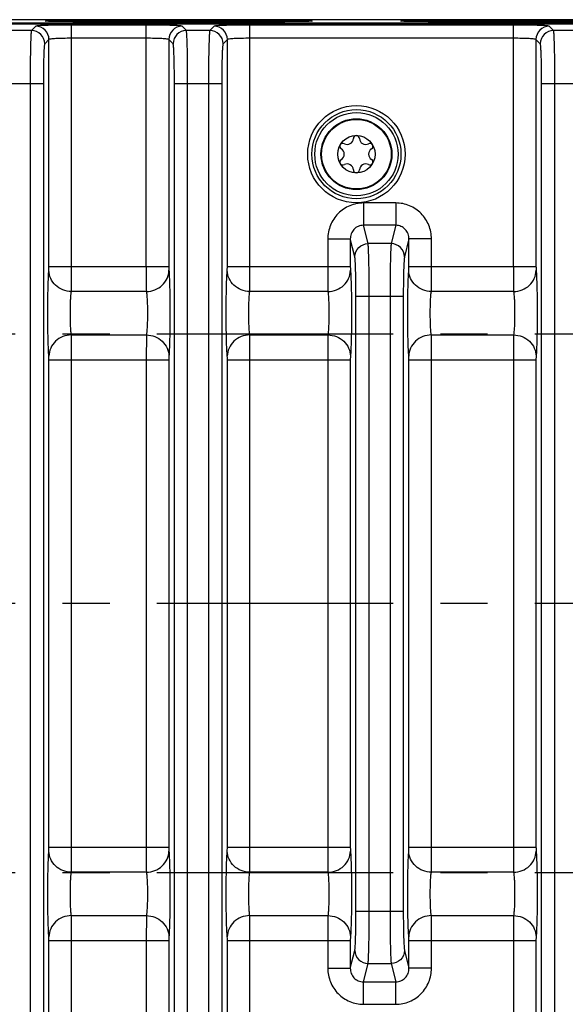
# Model space of a CAD drawing. Header units: inches. Extents: x 0 to 34, y 0 to 22.
# Tile 81 of 133: x 16.8 to 18.4, y 3.7 to 6.6. Entities that reach past the tile are written whole.
import ezdxf

# ---------------------------------------------------------------- set-up
doc = ezdxf.new("R2010")
doc.units = ezdxf.units.IN
doc.header["$LTSCALE"] = 1.87
doc.header["$MEASUREMENT"] = 0
doc.linetypes.add('CENTER', pattern=[0.6, 0.375, -0.075, 0.075, -0.075])
doc.layers.get('0').update_dxf_attribs({"linetype": 'CONTINUOUS'})
for name, color, linetype in [('02___PRT_ALL_AXES', 7, 'CONTINUOUS'), ('COSMETIC', 7, 'CONTINUOUS'), ('DIMENSIONS', 7, 'CONTINUOUS')]:
    doc.layers.add(name, color=color, linetype=linetype)
doc.styles.get("Standard").update_dxf_attribs({"font": 'txt', "width": 0.8})
doc.dimstyles.new('DIMSTYLE_1', dxfattribs={"dimtxt": 0.125, "dimasz": 0.18, "dimexe": 0.125, "dimexo": 0.0625, "dimgap": 0.0625, "dimtad": 0, "dimtih": 1, "dimtoh": 1, "dimzin": 4, "dimdsep": 46, "dimtxsty": 'STANDARD', "dimblk": '_FILLED', "dimblk1": '_FILLED', "dimblk2": '_FILLED', "dimcen": 0.09, "dimadec": 0, "dimazin": 0, "dimtp": 0.001, "dimtm": 0.001, "dimtfac": 1, "dimtofl": 0, "dimtmove": 0, "dimatfit": 3, "dimldrblk": '_FILLED', "dimfxl": 1, "dimtolj": 1, "dimtzin": 4, "dimarcsym": 0})
doc.dimstyles.new('DIMSTYLE_2', dxfattribs={"dimtxt": 0.125, "dimasz": 0.18, "dimexe": 0.125, "dimexo": 0.0625, "dimgap": 0.0625, "dimtad": 0, "dimtih": 1, "dimtoh": 1, "dimzin": 4, "dimdsep": 46, "dimtxsty": 'STANDARD', "dimblk": '_FILLED', "dimblk1": '_FILLED', "dimblk2": '_FILLED', "dimcen": 0.09, "dimadec": 0, "dimazin": 0, "dimtp": 0.01, "dimtm": 0.01, "dimtfac": 1, "dimtofl": 0, "dimtmove": 0, "dimatfit": 3, "dimldrblk": '_FILLED', "dimfxl": 1, "dimtolj": 1, "dimtzin": 4, "dimarcsym": 0})

# ---------------------------------------------------------------- blocks, each defined once
blk = doc.blocks.new('_FILLED')
at = {"color": 0, "linetype": 'BYBLOCK'}
blk.add_solid([(0, 0), (-1, 0.174), (-1, -0.174)], dxfattribs=at)
blk = doc.blocks.new('*D11')
at = {"layer": 'DIMENSIONS', "color": 6, "linetype": 'CONTINUOUS'}
for p, q in [((14.308, 3.7623), (14.308, 2.3057)), ((19.0324, 3.7623), (19.0324, 2.3057)), ((14.308, 2.4307), (16.0952, 2.4307)), ((19.0324, 2.4307), (17.2452, 2.4307))]:
    blk.add_line(p, q, dxfattribs=at)
at = {"layer": 'DIMENSIONS', "color": 6, "linetype": 'CONTINUOUS', "xscale": 0.18, "yscale": 0.18, "zscale": 0.18, "rotation": 180}
blk.add_blockref('_FILLED', (14.308, 2.4307), dxfattribs=at)
at = {"layer": 'DIMENSIONS', "color": 6, "linetype": 'CONTINUOUS', "xscale": 0.18, "yscale": 0.18, "zscale": 0.18}
blk.add_blockref('_FILLED', (19.0324, 2.4307), dxfattribs=at)
at = {"layer": 'DIMENSIONS', "color": 6, "linetype": 'CONTINUOUS', "insert": (16.6702, 2.4932), "char_height": 0.125, "width": 1.025, "attachment_point": 2, "line_spacing_factor": 0.9}
blk.add_mtext('4.72{\\Ftxt.shx;\\W1.000000;\\H0.125000; }[120]', dxfattribs=at)
blk = doc.blocks.new('*D14')
at = {"layer": 'DIMENSIONS', "color": 2, "linetype": 'CONTINUOUS'}
for p, q in [((11.3967, 4.6922), (11.3967, 0.8057)), ((24.3428, 3.2182), (24.3428, 0.8057)), ((11.3967, 0.9307), (17.1448, 0.9307)), ((24.3428, 0.9307), (18.5948, 0.9307))]:
    blk.add_line(p, q, dxfattribs=at)
at = {"layer": 'DIMENSIONS', "color": 2, "linetype": 'CONTINUOUS', "xscale": 0.18, "yscale": 0.18, "zscale": 0.18, "rotation": 180}
blk.add_blockref('_FILLED', (11.3967, 0.9307), dxfattribs=at)
at = {"layer": 'DIMENSIONS', "color": 2, "linetype": 'CONTINUOUS', "xscale": 0.18, "yscale": 0.18, "zscale": 0.18}
blk.add_blockref('_FILLED', (24.3428, 0.9307), dxfattribs=at)
at = {"layer": 'DIMENSIONS', "color": 2, "linetype": 'CONTINUOUS', "insert": (17.8698, 0.9932), "char_height": 0.125, "width": 1.325, "attachment_point": 2, "line_spacing_factor": 0.9}
blk.add_mtext('12.95{\\Ftxt.shx;\\W1.000000;\\H0.125000; }[328.8]', dxfattribs=at)
blk = doc.blocks.new('*D23')
at = {"layer": 'DIMENSIONS', "color": 2, "linetype": 'CONTINUOUS'}
for p, q in [((14.308, 3.7623), (14.308, 2.3057)), ((19.0324, 3.7623), (19.0324, 2.3057)), ((14.308, 2.4307), (16.0952, 2.4307)), ((19.0324, 2.4307), (17.2452, 2.4307))]:
    blk.add_line(p, q, dxfattribs=at)
at = {"layer": 'DIMENSIONS', "color": 2, "linetype": 'CONTINUOUS', "xscale": 0.18, "yscale": 0.18, "zscale": 0.18, "rotation": 180}
blk.add_blockref('_FILLED', (14.308, 2.4307), dxfattribs=at)
at = {"layer": 'DIMENSIONS', "color": 2, "linetype": 'CONTINUOUS', "xscale": 0.18, "yscale": 0.18, "zscale": 0.18}
blk.add_blockref('_FILLED', (19.0324, 2.4307), dxfattribs=at)
at = {"layer": 'DIMENSIONS', "color": 2, "linetype": 'CONTINUOUS', "insert": (16.6702, 2.4932), "char_height": 0.125, "width": 1.025, "attachment_point": 2, "line_spacing_factor": 0.9}
blk.add_mtext('4.72{\\Ftxt.shx;\\W1.000000;\\H0.125000; }[120]', dxfattribs=at)

msp = doc.modelspace()

# ---------------------------------------------------------------- linework, layer by layer
at = {"color": 7, "linetype": 'CONTINUOUS'}
for p, q in [((24.2428, 6.6497), (15.4209, 6.6497)), ((16.9785, 6.6473), (16.9785, 6.6438)), ((16.9785, 6.6473), (17.5691, 6.6473)), ((17.5691, 6.6438), (16.9785, 6.6438)), ((17.5691, 6.6473), (17.5691, 6.6438)), ((18.0335, 6.6473), (18.0335, 6.6438)), ((18.0335, 6.6473), (18.6241, 6.6473)), ((18.6241, 6.6438), (18.0335, 6.6438)), ((12.5547, 6.6373), (24.2326, 6.6373)), ((24.232, 6.6389), (15.4207, 6.6389)), ((16.8366, 6.6175), (16.7668, 6.6175)), ((16.8493, 6.6302), (16.8366, 6.6175)), ((16.9555, 5.9164), (16.9555, 6.6338)), ((17.1774, 6.6338), (16.9555, 6.6338)), ((17.1774, 5.9164), (17.1774, 6.6338)), ((17.2964, 6.6175), (17.2836, 6.6302)), ((17.3661, 6.6175), (17.2964, 6.6175)), ((17.3788, 6.6302), (17.3661, 6.6175)), ((17.4851, 5.9164), (17.4851, 6.6338)), ((18.2675, 6.6338), (17.4851, 6.6338)), ((18.2675, 5.9164), (18.2675, 6.6338)), ((18.3865, 6.6175), (18.3738, 6.6302)), ((18.4562, 6.6175), (18.3865, 6.6175)), ((16.8886, 6.5909), (16.8759, 6.5781)), ((16.8886, 5.9164), (16.8886, 6.5909)), ((17.1774, 6.5945), (16.9555, 6.5945)), ((17.2443, 6.5909), (17.2443, 5.9164)), ((17.257, 6.5781), (17.2443, 6.5909)), ((17.4182, 6.5909), (17.4054, 6.5781)), ((17.4182, 5.9164), (17.4182, 6.5909)), ((18.2675, 6.5945), (17.4851, 6.5945)), ((18.3344, 6.5909), (18.3344, 5.9164)), ((18.3472, 6.5781), (18.3344, 6.5909)), ((16.7315, 6.4601), (16.8719, 6.4601)), ((16.8326, 6.4601), (16.8326, 3.3703)), ((16.8719, 6.4601), (16.8719, 3.3703)), ((17.261, 3.3703), (17.261, 6.4601)), ((17.261, 6.4601), (17.4014, 6.4601)), ((17.3003, 3.3703), (17.3003, 6.4601)), ((17.3621, 6.4601), (17.3621, 3.3703)), ((17.4014, 6.4601), (17.4014, 3.3703)), ((18.3512, 3.3703), (18.3512, 6.4601)), ((18.3512, 6.4601), (18.4916, 6.4601)), ((18.3905, 3.3703), (18.3905, 6.4601)), ((17.8222, 6.1053), (17.8222, 6.039)), ((17.9182, 6.1053), (17.8222, 6.1053)), ((17.9182, 6.1053), (17.9182, 6.039)), ((17.8358, 5.9844), (17.8222, 6.039)), ((17.9182, 6.039), (17.8222, 6.039)), ((17.9182, 6.039), (17.9046, 5.9844)), ((17.7164, 5.9984), (17.7164, 5.9164)), ((17.7164, 5.9984), (17.7832, 5.9984)), ((17.7832, 5.9984), (17.7832, 5.9164)), ((17.7964, 5.9454), (17.7832, 5.9984)), ((17.9571, 5.9984), (17.944, 5.9454)), ((17.9571, 5.9164), (17.9571, 5.9984)), ((18.024, 5.9984), (17.9571, 5.9984)), ((18.024, 5.9164), (18.024, 5.9984)), ((17.9046, 5.9844), (17.8358, 5.9844)), ((16.8884, 5.9052), (16.8886, 5.9164)), ((16.8886, 5.9164), (17.2443, 5.9164)), ((16.9553, 5.8421), (16.9555, 5.9164)), ((17.4179, 5.9052), (17.4182, 5.9164)), ((17.4182, 5.9164), (17.7832, 5.9164)), ((17.4848, 5.8421), (17.4851, 5.9164)), ((17.9569, 5.9052), (17.9571, 5.9164)), ((17.9571, 5.9164), (18.3344, 5.9164)), ((18.0238, 5.8421), (18.024, 5.9164)), ((17.1777, 5.8421), (16.9553, 5.8421)), ((17.7166, 5.8421), (17.4848, 5.8421)), ((17.8, 4.0019), (17.8, 5.8285)), ((17.8, 5.8285), (17.9404, 5.8285)), ((17.8393, 4.0019), (17.8393, 5.8285)), ((17.9011, 5.8285), (17.9011, 4.0019)), ((17.9404, 5.8285), (17.9404, 4.0019)), ((18.2678, 5.8421), (18.0238, 5.8421)), ((16.9553, 5.7133), (17.1777, 5.7133)), ((17.1777, 5.7133), (17.1774, 5.639)), ((17.4848, 5.7133), (17.7166, 5.7133)), ((17.7166, 5.7133), (17.7164, 5.639)), ((18.0238, 5.7133), (18.2678, 5.7133)), ((18.2678, 5.7133), (18.2675, 5.639)), ((17.2445, 5.6501), (17.2443, 5.639)), ((17.7835, 5.6501), (17.7832, 5.639)), ((18.3347, 5.6501), (18.3344, 5.639)), ((16.8886, 4.1914), (16.8886, 5.639)), ((16.8886, 5.639), (17.2443, 5.639)), ((16.9555, 4.1914), (16.9555, 5.639)), ((17.1774, 5.639), (17.1774, 4.1914)), ((17.2443, 5.639), (17.2443, 4.1914)), ((17.4182, 4.1914), (17.4182, 5.639)), ((17.4182, 5.639), (17.7832, 5.639)), ((17.4851, 4.1914), (17.4851, 5.639)), ((17.7164, 5.639), (17.7164, 4.1914)), ((17.7832, 5.639), (17.7832, 4.1914)), ((17.9571, 4.1914), (17.9571, 5.639)), ((17.9571, 5.639), (18.3344, 5.639)), ((18.024, 4.1914), (18.024, 5.639)), ((18.2675, 5.639), (18.2675, 4.1914)), ((18.3344, 5.639), (18.3344, 4.1914)), ((16.8884, 4.1802), (16.8886, 4.1914)), ((16.8886, 4.1914), (17.2443, 4.1914)), ((16.9553, 4.1171), (16.9555, 4.1914)), ((17.4179, 4.1802), (17.4182, 4.1914)), ((17.4182, 4.1914), (17.7832, 4.1914)), ((17.4848, 4.1171), (17.4851, 4.1914)), ((17.9569, 4.1802), (17.9571, 4.1914)), ((17.9571, 4.1914), (18.3344, 4.1914)), ((18.0238, 4.1171), (18.024, 4.1914)), ((17.1777, 4.1171), (16.9553, 4.1171)), ((17.7166, 4.1171), (17.4848, 4.1171)), ((18.2678, 4.1171), (18.0238, 4.1171)), ((16.9553, 3.9883), (17.1777, 3.9883)), ((17.1777, 3.9883), (17.1774, 3.914)), ((17.4848, 3.9883), (17.7166, 3.9883)), ((17.7166, 3.9883), (17.7164, 3.914)), ((17.8, 4.0019), (17.9404, 4.0019)), ((18.0238, 3.9883), (18.2678, 3.9883)), ((18.2678, 3.9883), (18.2675, 3.914)), ((17.2445, 3.9251), (17.2443, 3.914)), ((17.7835, 3.9251), (17.7832, 3.914)), ((18.3347, 3.9251), (18.3344, 3.914)), ((16.8886, 3.2395), (16.8886, 3.914)), ((16.8886, 3.914), (17.2443, 3.914)), ((16.9555, 3.1966), (16.9555, 3.914)), ((17.1774, 3.914), (17.1774, 3.1966)), ((17.2443, 3.914), (17.2443, 3.2395)), ((17.4182, 3.914), (17.7832, 3.914)), ((17.4182, 3.2395), (17.4182, 3.914)), ((17.4851, 3.1966), (17.4851, 3.914)), ((17.7164, 3.914), (17.7164, 3.8319)), ((17.7832, 3.914), (17.7832, 3.8319)), ((17.9571, 3.914), (18.3344, 3.914)), ((17.9571, 3.8319), (17.9571, 3.914)), ((18.024, 3.8319), (18.024, 3.914)), ((18.2675, 3.914), (18.2675, 3.1966)), ((18.3344, 3.914), (18.3344, 3.2395)), ((17.7832, 3.8319), (17.7964, 3.885)), ((17.944, 3.885), (17.9571, 3.8319)), ((17.7164, 3.8319), (17.7832, 3.8319)), ((17.8222, 3.7914), (17.8358, 3.846)), ((17.8358, 3.846), (17.9046, 3.846)), ((17.9046, 3.846), (17.9182, 3.7914)), ((18.024, 3.8319), (17.9571, 3.8319)), ((17.8222, 3.7914), (17.9182, 3.7914)), ((17.8222, 3.7251), (17.8222, 3.7914)), ((17.9182, 3.7251), (17.9182, 3.7914)), ((17.8222, 3.7251), (17.9182, 3.7251))]:
    msp.add_line(p, q, dxfattribs=at)
for radius in [0.1445, 0.1236, 0.1053, 0.1033, 0.0555]:
    msp.add_circle((17.8013, 6.2502), radius, dxfattribs=at)
for centre, radius, start, end in [((16.8365, 6.5781), 0.0394, 0.0842, 89.9158), ((16.8492, 6.5908), 0.0394, 0.0842, 89.9158), ((17.2837, 6.5908), 0.0394, 90.0842, 179.9158), ((17.2964, 6.5781), 0.0394, 90.0842, 179.9158), ((17.366, 6.5781), 0.0394, 0.0842, 89.9158), ((17.3788, 6.5908), 0.0394, 0.0842, 89.9158), ((18.3738, 6.5908), 0.0394, 90.0842, 179.9158), ((18.3866, 6.5781), 0.0394, 90.0842, 179.9158), ((17.7741, 6.2972), 0.0181, 241.6303, 358.3697), ((17.8013, 6.2965), 0.00906, 1.6303, 178.3697), ((17.8285, 6.2972), 0.0181, 181.6303, 298.3697), ((17.7612, 6.2733), 0.00906, 61.6303, 238.3697), ((17.747, 6.2502), 0.0181, 301.6303, 58.3697), ((17.8414, 6.2733), 0.00906, 301.6303, 118.3697), ((17.8556, 6.2502), 0.0181, 121.6303, 238.3697), ((17.7612, 6.2271), 0.00906, 121.6303, 298.3697), ((17.8414, 6.2271), 0.00906, 241.6303, 58.3697), ((17.7741, 6.2032), 0.0181, 1.6303, 118.3697), ((17.8013, 6.2039), 0.00906, 181.6303, 358.3697), ((17.8285, 6.2032), 0.0181, 61.6303, 178.3697)]:
    msp.add_arc(centre, radius, start, end, dxfattribs=at)
for points, knots in [([(16.8779, 6.6455), (16.8779, 6.6456), (16.8784, 6.6457), (16.8788, 6.6458), (16.8797, 6.6459), (16.8807, 6.646), (16.8825, 6.6461), (16.8854, 6.6462), (16.8895, 6.6464), (16.8946, 6.6465), (16.9004, 6.6467), (16.9097, 6.6468), (16.9229, 6.647), (16.9402, 6.6472), (16.959, 6.6473), (16.972, 6.6473), (16.9785, 6.6473)], [0, 0, 0, 0, 0.003636, 0.008994, 0.016773, 0.026965, 0.03955, 0.071776, 0.113136, 0.163228, 0.221576, 0.287618, 0.439913, 0.614301, 0.804287, 1, 1, 1, 1]), ([(16.9785, 6.6438), (16.9721, 6.6438), (16.9594, 6.6438), (16.941, 6.6439), (16.9264, 6.644), (16.9155, 6.6442), (16.9083, 6.6443), (16.9017, 6.6444), (16.8958, 6.6446), (16.8907, 6.6447), (16.8864, 6.6448), (16.8834, 6.645), (16.8814, 6.6451), (16.8802, 6.6452), (16.8793, 6.6453), (16.8787, 6.6453), (16.8782, 6.6454), (16.878, 6.6455), (16.8779, 6.6455)], [0, 0, 0, 0, 0.191597, 0.377824, 0.549417, 0.627753, 0.700256, 0.766188, 0.824878, 0.875779, 0.918432, 0.95244, 0.966098, 0.977483, 0.98657, 0.993345, 0.997804, 1, 1, 1, 1]), ([(17.5691, 6.6473), (17.5756, 6.6473), (17.5886, 6.6473), (17.6074, 6.6472), (17.6247, 6.647), (17.6379, 6.6468), (17.6472, 6.6467), (17.653, 6.6465), (17.658, 6.6464), (17.6622, 6.6462), (17.6651, 6.6461), (17.6669, 6.646), (17.6679, 6.6459), (17.6688, 6.6458), (17.6692, 6.6457), (17.6697, 6.6456), (17.6697, 6.6455)], [0, 0, 0, 0, 0.195826, 0.385808, 0.560148, 0.712431, 0.778462, 0.836799, 0.886882, 0.928236, 0.960456, 0.97304, 0.98323, 0.991008, 0.996364, 1, 1, 1, 1]), ([(17.6697, 6.6455), (17.6696, 6.6455), (17.6694, 6.6454), (17.6689, 6.6453), (17.6683, 6.6453), (17.6674, 6.6452), (17.6662, 6.6451), (17.6642, 6.645), (17.6612, 6.6448), (17.6569, 6.6447), (17.6518, 6.6446), (17.6459, 6.6444), (17.6393, 6.6443), (17.632, 6.6442), (17.6212, 6.644), (17.6066, 6.6439), (17.5882, 6.6438), (17.5755, 6.6438), (17.5691, 6.6438)], [0, 0, 0, 0, 0.002196, 0.006656, 0.013431, 0.02252, 0.033907, 0.047568, 0.081581, 0.12424, 0.17515, 0.233851, 0.299794, 0.372301, 0.450644, 0.622288, 0.808515, 1, 1, 1, 1]), ([(17.9329, 6.6455), (17.9329, 6.6456), (17.9334, 6.6457), (17.9338, 6.6458), (17.9347, 6.6459), (17.9357, 6.646), (17.9375, 6.6461), (17.9404, 6.6462), (17.9445, 6.6464), (17.9496, 6.6465), (17.9554, 6.6467), (17.9647, 6.6468), (17.9779, 6.647), (17.9952, 6.6472), (18.014, 6.6473), (18.027, 6.6473), (18.0335, 6.6473)], [0, 0, 0, 0, 0.003636, 0.008994, 0.016773, 0.026965, 0.03955, 0.071776, 0.113136, 0.163228, 0.221576, 0.287618, 0.439913, 0.614301, 0.804287, 1, 1, 1, 1]), ([(18.0335, 6.6438), (18.0271, 6.6438), (18.0144, 6.6438), (17.996, 6.6439), (17.9814, 6.644), (17.9705, 6.6442), (17.9633, 6.6443), (17.9567, 6.6444), (17.9508, 6.6446), (17.9457, 6.6447), (17.9414, 6.6448), (17.9384, 6.645), (17.9364, 6.6451), (17.9352, 6.6452), (17.9343, 6.6453), (17.9337, 6.6453), (17.9332, 6.6454), (17.933, 6.6455), (17.9329, 6.6455)], [0, 0, 0, 0, 0.191597, 0.377824, 0.549417, 0.627753, 0.700256, 0.766188, 0.824878, 0.875779, 0.918432, 0.95244, 0.966098, 0.977483, 0.98657, 0.993345, 0.997804, 1, 1, 1, 1]), ([(16.8366, 6.6175), (16.8363, 6.6171), (16.8361, 6.6157), (16.8357, 6.6131), (16.8353, 6.609), (16.8348, 6.6008), (16.8342, 6.5875), (16.8337, 6.5682), (16.8332, 6.5448), (16.8327, 6.5084), (16.8326, 6.4798), (16.8326, 6.4601)], [0, 0, 0, 0, 0.008329, 0.02557, 0.051712, 0.086556, 0.180988, 0.305477, 0.455483, 0.625443, 1, 1, 1, 1]), ([(16.9555, 6.6338), (16.9423, 6.6338), (16.923, 6.6337), (16.8984, 6.6332), (16.8826, 6.6328), (16.8695, 6.6323), (16.8605, 6.6318), (16.855, 6.6313), (16.8522, 6.631), (16.8505, 6.6307), (16.8495, 6.6304), (16.8493, 6.6302)], [0, 0, 0, 0, 0.374119, 0.543968, 0.693877, 0.818356, 0.912859, 0.947756, 0.973996, 0.991383, 1, 1, 1, 1]), ([(17.2836, 6.6302), (17.2834, 6.6304), (17.2824, 6.6307), (17.2807, 6.631), (17.2779, 6.6313), (17.2724, 6.6318), (17.2634, 6.6323), (17.2503, 6.6328), (17.2346, 6.6332), (17.21, 6.6337), (17.1907, 6.6338), (17.1774, 6.6338)], [0, 0, 0, 0, 0.008597, 0.025964, 0.052179, 0.087061, 0.18149, 0.305911, 0.455827, 0.625676, 1, 1, 1, 1]), ([(17.3003, 6.4601), (17.3003, 6.4798), (17.3002, 6.5084), (17.2997, 6.5448), (17.2993, 6.5682), (17.2987, 6.5875), (17.2981, 6.6008), (17.2976, 6.609), (17.2972, 6.6131), (17.2968, 6.6157), (17.2966, 6.6171), (17.2964, 6.6175)], [0, 0, 0, 0, 0.374557, 0.544517, 0.694523, 0.819012, 0.913444, 0.948288, 0.97443, 0.991671, 1, 1, 1, 1]), ([(17.3661, 6.6175), (17.3658, 6.6171), (17.3656, 6.6157), (17.3652, 6.6131), (17.3649, 6.609), (17.3643, 6.6008), (17.3638, 6.5875), (17.3632, 6.5682), (17.3627, 6.5448), (17.3622, 6.5084), (17.3621, 6.4798), (17.3621, 6.4601)], [0, 0, 0, 0, 0.008329, 0.02557, 0.051712, 0.086556, 0.180988, 0.305477, 0.455483, 0.625443, 1, 1, 1, 1]), ([(17.4851, 6.6338), (17.4718, 6.6338), (17.4525, 6.6337), (17.4279, 6.6332), (17.4121, 6.6328), (17.3991, 6.6323), (17.3901, 6.6318), (17.3846, 6.6313), (17.3818, 6.631), (17.38, 6.6307), (17.379, 6.6304), (17.3788, 6.6302)], [0, 0, 0, 0, 0.374119, 0.543968, 0.693877, 0.818356, 0.912859, 0.947756, 0.973996, 0.991383, 1, 1, 1, 1]), ([(18.3738, 6.6302), (18.3736, 6.6304), (18.3726, 6.6307), (18.3708, 6.631), (18.368, 6.6313), (18.3626, 6.6318), (18.3536, 6.6323), (18.3405, 6.6328), (18.3247, 6.6332), (18.3001, 6.6337), (18.2808, 6.6338), (18.2675, 6.6338)], [0, 0, 0, 0, 0.008597, 0.025964, 0.052179, 0.087061, 0.18149, 0.305911, 0.455827, 0.625676, 1, 1, 1, 1]), ([(18.3905, 6.4601), (18.3905, 6.4798), (18.3904, 6.5084), (18.3899, 6.5448), (18.3894, 6.5682), (18.3888, 6.5875), (18.3883, 6.6008), (18.3877, 6.609), (18.3874, 6.6131), (18.387, 6.6157), (18.3868, 6.6171), (18.3865, 6.6175)], [0, 0, 0, 0, 0.374557, 0.544517, 0.694523, 0.819012, 0.913444, 0.948288, 0.97443, 0.991671, 1, 1, 1, 1]), ([(16.9555, 6.5945), (16.9472, 6.5945), (16.935, 6.5943), (16.9195, 6.5939), (16.9096, 6.5935), (16.9014, 6.5929), (16.895, 6.5924), (16.8912, 6.5917), (16.889, 6.5914), (16.8886, 6.5909)], [0, 0, 0, 0, 0.373447, 0.54299, 0.692643, 0.816964, 0.91148, 0.97293, 1, 1, 1, 1]), ([(17.2443, 6.5909), (17.2439, 6.5914), (17.2417, 6.5917), (17.2379, 6.5924), (17.2315, 6.5929), (17.2233, 6.5935), (17.2134, 6.5939), (17.1979, 6.5943), (17.1857, 6.5945), (17.1774, 6.5945)], [0, 0, 0, 0, 0.027052, 0.088466, 0.182908, 0.307182, 0.456838, 0.626375, 1, 1, 1, 1]), ([(17.4851, 6.5945), (17.4767, 6.5945), (17.4645, 6.5943), (17.449, 6.5939), (17.4391, 6.5935), (17.4309, 6.5929), (17.4245, 6.5924), (17.4208, 6.5917), (17.4185, 6.5914), (17.4182, 6.5909)], [0, 0, 0, 0, 0.373447, 0.54299, 0.692643, 0.816964, 0.91148, 0.97293, 1, 1, 1, 1]), ([(18.3344, 6.5909), (18.3341, 6.5914), (18.3318, 6.5917), (18.3281, 6.5924), (18.3217, 6.5929), (18.3135, 6.5935), (18.3036, 6.5939), (18.2881, 6.5943), (18.2759, 6.5945), (18.2675, 6.5945)], [0, 0, 0, 0, 0.027052, 0.088466, 0.182908, 0.307182, 0.456838, 0.626375, 1, 1, 1, 1]), ([(16.8759, 6.5781), (16.8757, 6.5779), (16.8754, 6.5768), (16.875, 6.5749), (16.8747, 6.5718), (16.8741, 6.5657), (16.8736, 6.5557), (16.873, 6.5411), (16.8725, 6.5236), (16.872, 6.4963), (16.8719, 6.4748), (16.8719, 6.4601)], [0, 0, 0, 0, 0.008604, 0.025967, 0.052176, 0.087054, 0.181481, 0.305903, 0.455824, 0.625684, 1, 1, 1, 1]), ([(17.261, 6.4601), (17.261, 6.4748), (17.2609, 6.4963), (17.2604, 6.5236), (17.2599, 6.5411), (17.2593, 6.5557), (17.2588, 6.5657), (17.2582, 6.5718), (17.2579, 6.5749), (17.2575, 6.5768), (17.2573, 6.5779), (17.257, 6.5781)], [0, 0, 0, 0, 0.374316, 0.544176, 0.694097, 0.818519, 0.912946, 0.947824, 0.974033, 0.991396, 1, 1, 1, 1]), ([(17.4054, 6.5781), (17.4052, 6.5779), (17.4049, 6.5768), (17.4046, 6.5749), (17.4042, 6.5718), (17.4037, 6.5657), (17.4031, 6.5557), (17.4025, 6.5411), (17.4021, 6.5236), (17.4016, 6.4963), (17.4014, 6.4748), (17.4014, 6.4601)], [0, 0, 0, 0, 0.008604, 0.025967, 0.052176, 0.087054, 0.181481, 0.305903, 0.455824, 0.625684, 1, 1, 1, 1]), ([(18.3512, 6.4601), (18.3512, 6.4748), (18.351, 6.4963), (18.3505, 6.5236), (18.3501, 6.5411), (18.3495, 6.5557), (18.3489, 6.5657), (18.3484, 6.5718), (18.348, 6.5749), (18.3477, 6.5768), (18.3474, 6.5779), (18.3472, 6.5781)], [0, 0, 0, 0, 0.374316, 0.544176, 0.694097, 0.818519, 0.912946, 0.947824, 0.974033, 0.991396, 1, 1, 1, 1]), ([(17.8222, 6.1053), (17.8084, 6.1053), (17.7804, 6.0997), (17.7452, 6.0758), (17.7218, 6.0402), (17.7164, 6.0123), (17.7164, 5.9984)], [0, 0, 0, 0, 0.250003, 0.499951, 0.749924, 1, 1, 1, 1]), ([(18.024, 5.9984), (18.024, 6.0123), (18.0186, 6.0402), (17.9952, 6.0758), (17.96, 6.0997), (17.932, 6.1053), (17.9182, 6.1053)], [0, 0, 0, 0, 0.250075, 0.50005, 0.750001, 1, 1, 1, 1]), ([(17.8222, 6.039), (17.817, 6.039), (17.8064, 6.0369), (17.7933, 6.0275), (17.785, 6.014), (17.7832, 6.0036), (17.7832, 5.9984)], [0, 0, 0, 0, 0.252287, 0.503673, 0.752857, 1, 1, 1, 1]), ([(17.9571, 5.9984), (17.9572, 6.0036), (17.9554, 6.014), (17.9471, 6.0275), (17.934, 6.0369), (17.9234, 6.039), (17.9182, 6.039)], [0, 0, 0, 0, 0.247143, 0.496329, 0.747717, 1, 1, 1, 1]), ([(17.7964, 5.9454), (17.7965, 5.9554), (17.805, 5.9761), (17.8258, 5.9844), (17.8358, 5.9844)], [0, 0, 0, 0, 0.498388, 1, 1, 1, 1]), ([(17.8393, 5.8285), (17.8393, 5.8468), (17.8392, 5.8813), (17.8385, 5.9274), (17.8377, 5.9589), (17.8366, 5.9764), (17.8362, 5.9823), (17.8358, 5.9844)], [0, 0, 0, 0, 0.353542, 0.662219, 0.887141, 0.958811, 1, 1, 1, 1]), ([(17.9046, 5.9844), (17.9042, 5.9823), (17.9038, 5.9764), (17.9027, 5.9589), (17.9019, 5.9274), (17.9012, 5.8813), (17.9011, 5.8468), (17.9011, 5.8285)], [0, 0, 0, 0, 0.041189, 0.11286, 0.337782, 0.646459, 1, 1, 1, 1]), ([(17.944, 5.9454), (17.9439, 5.9554), (17.9354, 5.9761), (17.9146, 5.9844), (17.9046, 5.9844)], [0, 0, 0, 0, 0.498388, 1, 1, 1, 1]), ([(17.8, 5.8285), (17.8, 5.8423), (17.7998, 5.8681), (17.7991, 5.9027), (17.7983, 5.9263), (17.7973, 5.9394), (17.7968, 5.9439), (17.7964, 5.9454)], [0, 0, 0, 0, 0.353419, 0.661997, 0.886903, 0.958641, 1, 1, 1, 1]), ([(17.944, 5.9454), (17.9436, 5.9439), (17.9431, 5.9394), (17.9421, 5.9263), (17.9413, 5.9027), (17.9406, 5.8681), (17.9404, 5.8423), (17.9404, 5.8285)], [0, 0, 0, 0, 0.041359, 0.113097, 0.338005, 0.646582, 1, 1, 1, 1]), ([(17.1774, 5.9164), (17.1774, 5.9084), (17.1774, 5.8836), (17.1774, 5.8589), (17.1777, 5.8421)], [0, 0, 0, 0, 0.321742, 1, 1, 1, 1]), ([(17.2443, 5.9164), (17.2443, 5.9152), (17.2443, 5.9115), (17.2443, 5.9078), (17.2445, 5.9052)], [0, 0, 0, 0, 0.321678, 1, 1, 1, 1]), ([(17.7164, 5.9164), (17.7164, 5.9084), (17.7164, 5.8836), (17.7164, 5.8589), (17.7166, 5.8421)], [0, 0, 0, 0, 0.321742, 1, 1, 1, 1]), ([(17.7832, 5.9164), (17.7832, 5.9152), (17.7833, 5.9115), (17.7833, 5.9078), (17.7835, 5.9052)], [0, 0, 0, 0, 0.321678, 1, 1, 1, 1]), ([(18.2675, 5.9164), (18.2675, 5.9084), (18.2676, 5.8836), (18.2676, 5.8589), (18.2678, 5.8421)], [0, 0, 0, 0, 0.321742, 1, 1, 1, 1]), ([(18.3344, 5.9164), (18.3344, 5.9152), (18.3345, 5.9115), (18.3345, 5.9078), (18.3347, 5.9052)], [0, 0, 0, 0, 0.321678, 1, 1, 1, 1]), ([(16.8884, 5.6501), (16.8877, 5.6566), (16.8869, 5.6731), (16.8855, 5.7156), (16.885, 5.7777), (16.8855, 5.8398), (16.8869, 5.8823), (16.8877, 5.8987), (16.8884, 5.9052)], [0, 0, 0, 0, 0.076843, 0.193551, 0.5, 0.806448, 0.923156, 1, 1, 1, 1]), ([(16.9553, 5.8421), (16.9466, 5.8422), (16.9293, 5.8456), (16.9072, 5.8595), (16.8922, 5.8804), (16.8885, 5.8971), (16.8884, 5.9052)], [0, 0, 0, 0, 0.256111, 0.509215, 0.756946, 1, 1, 1, 1]), ([(17.1777, 5.8421), (17.1863, 5.8422), (17.2036, 5.8455), (17.2257, 5.8595), (17.2407, 5.8804), (17.2444, 5.8971), (17.2445, 5.9052)], [0, 0, 0, 0, 0.256111, 0.509215, 0.756946, 1, 1, 1, 1]), ([(17.2445, 5.9052), (17.2452, 5.8987), (17.2461, 5.8823), (17.2474, 5.8398), (17.2479, 5.7777), (17.2474, 5.7156), (17.2461, 5.6731), (17.2452, 5.6566), (17.2445, 5.6501)], [0, 0, 0, 0, 0.076844, 0.193552, 0.5, 0.806449, 0.923156, 1, 1, 1, 1]), ([(17.4179, 5.6501), (17.4172, 5.6566), (17.4164, 5.6731), (17.415, 5.7156), (17.4145, 5.7777), (17.415, 5.8398), (17.4164, 5.8823), (17.4172, 5.8987), (17.4179, 5.9052)], [0, 0, 0, 0, 0.076843, 0.193551, 0.5, 0.806448, 0.923156, 1, 1, 1, 1]), ([(17.4848, 5.8421), (17.4761, 5.8422), (17.4588, 5.8456), (17.4368, 5.8595), (17.4217, 5.8804), (17.418, 5.8971), (17.4179, 5.9052)], [0, 0, 0, 0, 0.256111, 0.509215, 0.756946, 1, 1, 1, 1]), ([(17.7166, 5.8421), (17.7253, 5.8422), (17.7426, 5.8455), (17.7646, 5.8595), (17.7797, 5.8804), (17.7834, 5.8971), (17.7835, 5.9052)], [0, 0, 0, 0, 0.256111, 0.509215, 0.756946, 1, 1, 1, 1]), ([(17.7835, 5.9052), (17.7842, 5.8987), (17.785, 5.8823), (17.7864, 5.8398), (17.7869, 5.7777), (17.7864, 5.7156), (17.785, 5.6731), (17.7842, 5.6566), (17.7835, 5.6501)], [0, 0, 0, 0, 0.076844, 0.193552, 0.5, 0.806449, 0.923156, 1, 1, 1, 1]), ([(17.9569, 5.6501), (17.9562, 5.6566), (17.9554, 5.6731), (17.954, 5.7156), (17.9535, 5.7777), (17.954, 5.8398), (17.9554, 5.8823), (17.9562, 5.8987), (17.9569, 5.9052)], [0, 0, 0, 0, 0.076843, 0.193551, 0.5, 0.806448, 0.923156, 1, 1, 1, 1]), ([(18.0238, 5.8421), (18.0151, 5.8422), (17.9978, 5.8456), (17.9757, 5.8595), (17.9607, 5.8804), (17.957, 5.8971), (17.9569, 5.9052)], [0, 0, 0, 0, 0.256111, 0.509215, 0.756946, 1, 1, 1, 1]), ([(18.2678, 5.8421), (18.2765, 5.8422), (18.2938, 5.8455), (18.3158, 5.8595), (18.3309, 5.8804), (18.3346, 5.8971), (18.3347, 5.9052)], [0, 0, 0, 0, 0.256111, 0.509215, 0.756946, 1, 1, 1, 1]), ([(18.3347, 5.9052), (18.3354, 5.8987), (18.3362, 5.8823), (18.3376, 5.8398), (18.3381, 5.7777), (18.3376, 5.7156), (18.3362, 5.6731), (18.3354, 5.6566), (18.3347, 5.6501)], [0, 0, 0, 0, 0.076844, 0.193552, 0.5, 0.806449, 0.923156, 1, 1, 1, 1]), ([(16.9553, 5.7133), (16.9546, 5.7166), (16.9537, 5.7249), (16.9524, 5.7463), (16.9519, 5.7777), (16.9524, 5.8091), (16.9537, 5.8305), (16.9546, 5.8388), (16.9553, 5.8421)], [0, 0, 0, 0, 0.077147, 0.193831, 0.500016, 0.806192, 0.922866, 1, 1, 1, 1]), ([(17.1777, 5.8421), (17.1783, 5.8388), (17.1792, 5.8305), (17.1805, 5.8091), (17.181, 5.7777), (17.1805, 5.7463), (17.1792, 5.7249), (17.1783, 5.7166), (17.1777, 5.7133)], [0, 0, 0, 0, 0.077134, 0.193809, 0.499986, 0.806171, 0.922854, 1, 1, 1, 1]), ([(17.4848, 5.7133), (17.4841, 5.7166), (17.4833, 5.7249), (17.4819, 5.7463), (17.4814, 5.7777), (17.4819, 5.8091), (17.4833, 5.8305), (17.4841, 5.8388), (17.4848, 5.8421)], [0, 0, 0, 0, 0.077147, 0.193831, 0.500016, 0.806192, 0.922866, 1, 1, 1, 1]), ([(17.7166, 5.8421), (17.7173, 5.8388), (17.7181, 5.8305), (17.7195, 5.8091), (17.72, 5.7777), (17.7195, 5.7463), (17.7181, 5.7249), (17.7173, 5.7166), (17.7166, 5.7133)], [0, 0, 0, 0, 0.077134, 0.193809, 0.499986, 0.806171, 0.922854, 1, 1, 1, 1]), ([(18.0238, 5.7133), (18.0231, 5.7166), (18.0222, 5.7249), (18.0209, 5.7463), (18.0204, 5.7777), (18.0209, 5.8091), (18.0222, 5.8305), (18.0231, 5.8388), (18.0238, 5.8421)], [0, 0, 0, 0, 0.077147, 0.193831, 0.500016, 0.806192, 0.922866, 1, 1, 1, 1]), ([(18.2678, 5.8421), (18.2685, 5.8388), (18.2693, 5.8305), (18.2707, 5.8091), (18.2712, 5.7777), (18.2707, 5.7463), (18.2693, 5.7249), (18.2685, 5.7166), (18.2678, 5.7133)], [0, 0, 0, 0, 0.077134, 0.193809, 0.499986, 0.806171, 0.922854, 1, 1, 1, 1]), ([(16.9553, 5.7133), (16.9466, 5.7132), (16.9293, 5.7098), (16.9072, 5.6959), (16.8922, 5.675), (16.8885, 5.6583), (16.8884, 5.6501)], [0, 0, 0, 0, 0.256111, 0.509215, 0.756946, 1, 1, 1, 1]), ([(16.9555, 5.639), (16.9555, 5.647), (16.9555, 5.6717), (16.9555, 5.6965), (16.9553, 5.7133)], [0, 0, 0, 0, 0.321753, 1, 1, 1, 1]), ([(17.1777, 5.7133), (17.1863, 5.7132), (17.2036, 5.7098), (17.2257, 5.6959), (17.2407, 5.675), (17.2444, 5.6583), (17.2445, 5.6501)], [0, 0, 0, 0, 0.256111, 0.509215, 0.756946, 1, 1, 1, 1]), ([(17.4848, 5.7133), (17.4761, 5.7132), (17.4588, 5.7098), (17.4368, 5.6959), (17.4217, 5.675), (17.418, 5.6583), (17.4179, 5.6501)], [0, 0, 0, 0, 0.256111, 0.509215, 0.756946, 1, 1, 1, 1]), ([(17.4851, 5.639), (17.4851, 5.647), (17.485, 5.6717), (17.485, 5.6965), (17.4848, 5.7133)], [0, 0, 0, 0, 0.321753, 1, 1, 1, 1]), ([(17.7166, 5.7133), (17.7253, 5.7132), (17.7426, 5.7098), (17.7646, 5.6959), (17.7797, 5.675), (17.7834, 5.6583), (17.7835, 5.6501)], [0, 0, 0, 0, 0.256111, 0.509215, 0.756946, 1, 1, 1, 1]), ([(18.0238, 5.7133), (18.0151, 5.7132), (17.9978, 5.7098), (17.9757, 5.6959), (17.9607, 5.675), (17.957, 5.6583), (17.9569, 5.6501)], [0, 0, 0, 0, 0.256111, 0.509215, 0.756946, 1, 1, 1, 1]), ([(18.024, 5.639), (18.024, 5.647), (18.024, 5.6717), (18.024, 5.6965), (18.0238, 5.7133)], [0, 0, 0, 0, 0.321753, 1, 1, 1, 1]), ([(18.2678, 5.7133), (18.2765, 5.7132), (18.2938, 5.7098), (18.3158, 5.6959), (18.3309, 5.675), (18.3346, 5.6583), (18.3347, 5.6501)], [0, 0, 0, 0, 0.256111, 0.509215, 0.756946, 1, 1, 1, 1]), ([(16.8886, 5.639), (16.8886, 5.6402), (16.8886, 5.6439), (16.8886, 5.6476), (16.8884, 5.6501)], [0, 0, 0, 0, 0.321678, 1, 1, 1, 1]), ([(17.4182, 5.639), (17.4182, 5.6402), (17.4181, 5.6439), (17.4181, 5.6476), (17.4179, 5.6501)], [0, 0, 0, 0, 0.321678, 1, 1, 1, 1]), ([(17.9571, 5.639), (17.9571, 5.6402), (17.9571, 5.6439), (17.9571, 5.6476), (17.9569, 5.6501)], [0, 0, 0, 0, 0.321678, 1, 1, 1, 1]), ([(17.1774, 4.1914), (17.1774, 4.1834), (17.1774, 4.1586), (17.1774, 4.1339), (17.1777, 4.1171)], [0, 0, 0, 0, 0.321742, 1, 1, 1, 1]), ([(17.2443, 4.1914), (17.2443, 4.1902), (17.2443, 4.1865), (17.2443, 4.1828), (17.2445, 4.1802)], [0, 0, 0, 0, 0.321678, 1, 1, 1, 1]), ([(17.7164, 4.1914), (17.7164, 4.1834), (17.7164, 4.1586), (17.7164, 4.1339), (17.7166, 4.1171)], [0, 0, 0, 0, 0.321742, 1, 1, 1, 1]), ([(17.7832, 4.1914), (17.7832, 4.1902), (17.7833, 4.1865), (17.7833, 4.1828), (17.7835, 4.1802)], [0, 0, 0, 0, 0.321678, 1, 1, 1, 1]), ([(18.2675, 4.1914), (18.2675, 4.1834), (18.2676, 4.1586), (18.2676, 4.1339), (18.2678, 4.1171)], [0, 0, 0, 0, 0.321742, 1, 1, 1, 1]), ([(18.3344, 4.1914), (18.3344, 4.1902), (18.3345, 4.1865), (18.3345, 4.1828), (18.3347, 4.1802)], [0, 0, 0, 0, 0.321678, 1, 1, 1, 1]), ([(16.8884, 3.9251), (16.8877, 3.9316), (16.8869, 3.9481), (16.8855, 3.9906), (16.885, 4.0527), (16.8855, 4.1148), (16.8869, 4.1573), (16.8877, 4.1737), (16.8884, 4.1802)], [0, 0, 0, 0, 0.076843, 0.193551, 0.5, 0.806448, 0.923156, 1, 1, 1, 1]), ([(16.9553, 4.1171), (16.9466, 4.1172), (16.9293, 4.1206), (16.9072, 4.1345), (16.8922, 4.1554), (16.8885, 4.1721), (16.8884, 4.1802)], [0, 0, 0, 0, 0.256111, 0.509215, 0.756946, 1, 1, 1, 1]), ([(17.1777, 4.1171), (17.1863, 4.1172), (17.2036, 4.1205), (17.2257, 4.1345), (17.2407, 4.1554), (17.2444, 4.1721), (17.2445, 4.1802)], [0, 0, 0, 0, 0.256111, 0.509215, 0.756946, 1, 1, 1, 1]), ([(17.2445, 4.1802), (17.2452, 4.1737), (17.2461, 4.1573), (17.2474, 4.1148), (17.2479, 4.0527), (17.2474, 3.9906), (17.2461, 3.9481), (17.2452, 3.9316), (17.2445, 3.9251)], [0, 0, 0, 0, 0.076844, 0.193552, 0.5, 0.806449, 0.923156, 1, 1, 1, 1]), ([(17.4179, 3.9251), (17.4172, 3.9316), (17.4164, 3.9481), (17.415, 3.9906), (17.4145, 4.0527), (17.415, 4.1148), (17.4164, 4.1573), (17.4172, 4.1737), (17.4179, 4.1802)], [0, 0, 0, 0, 0.076843, 0.193551, 0.5, 0.806448, 0.923156, 1, 1, 1, 1]), ([(17.4848, 4.1171), (17.4761, 4.1172), (17.4588, 4.1206), (17.4368, 4.1345), (17.4217, 4.1554), (17.418, 4.1721), (17.4179, 4.1802)], [0, 0, 0, 0, 0.256111, 0.509215, 0.756946, 1, 1, 1, 1]), ([(17.7166, 4.1171), (17.7253, 4.1172), (17.7426, 4.1205), (17.7646, 4.1345), (17.7797, 4.1554), (17.7834, 4.1721), (17.7835, 4.1802)], [0, 0, 0, 0, 0.256111, 0.509215, 0.756946, 1, 1, 1, 1]), ([(17.7835, 4.1802), (17.7842, 4.1737), (17.785, 4.1573), (17.7864, 4.1148), (17.7869, 4.0527), (17.7864, 3.9906), (17.785, 3.9481), (17.7842, 3.9316), (17.7835, 3.9251)], [0, 0, 0, 0, 0.076844, 0.193552, 0.5, 0.806449, 0.923156, 1, 1, 1, 1]), ([(17.9569, 3.9251), (17.9562, 3.9316), (17.9554, 3.9481), (17.954, 3.9906), (17.9535, 4.0527), (17.954, 4.1148), (17.9554, 4.1573), (17.9562, 4.1737), (17.9569, 4.1802)], [0, 0, 0, 0, 0.076843, 0.193551, 0.5, 0.806448, 0.923156, 1, 1, 1, 1]), ([(18.0238, 4.1171), (18.0151, 4.1172), (17.9978, 4.1206), (17.9757, 4.1345), (17.9607, 4.1554), (17.957, 4.1721), (17.9569, 4.1802)], [0, 0, 0, 0, 0.256111, 0.509215, 0.756946, 1, 1, 1, 1]), ([(18.2678, 4.1171), (18.2765, 4.1172), (18.2938, 4.1205), (18.3158, 4.1345), (18.3309, 4.1554), (18.3346, 4.1721), (18.3347, 4.1802)], [0, 0, 0, 0, 0.256111, 0.509215, 0.756946, 1, 1, 1, 1]), ([(18.3347, 4.1802), (18.3354, 4.1737), (18.3362, 4.1573), (18.3376, 4.1148), (18.3381, 4.0527), (18.3376, 3.9906), (18.3362, 3.9481), (18.3354, 3.9316), (18.3347, 3.9251)], [0, 0, 0, 0, 0.076844, 0.193552, 0.5, 0.806449, 0.923156, 1, 1, 1, 1]), ([(16.9553, 3.9883), (16.9546, 3.9916), (16.9537, 3.9999), (16.9524, 4.0213), (16.9519, 4.0527), (16.9524, 4.0841), (16.9537, 4.1055), (16.9546, 4.1138), (16.9553, 4.1171)], [0, 0, 0, 0, 0.077147, 0.193831, 0.500016, 0.806192, 0.922866, 1, 1, 1, 1]), ([(17.1777, 4.1171), (17.1783, 4.1138), (17.1792, 4.1055), (17.1805, 4.0841), (17.181, 4.0527), (17.1805, 4.0213), (17.1792, 3.9999), (17.1783, 3.9916), (17.1777, 3.9883)], [0, 0, 0, 0, 0.077134, 0.193809, 0.499986, 0.806171, 0.922854, 1, 1, 1, 1]), ([(17.4848, 3.9883), (17.4841, 3.9916), (17.4833, 3.9999), (17.4819, 4.0213), (17.4814, 4.0527), (17.4819, 4.0841), (17.4833, 4.1055), (17.4841, 4.1138), (17.4848, 4.1171)], [0, 0, 0, 0, 0.077147, 0.193831, 0.500016, 0.806192, 0.922866, 1, 1, 1, 1]), ([(17.7166, 4.1171), (17.7173, 4.1138), (17.7181, 4.1055), (17.7195, 4.0841), (17.72, 4.0527), (17.7195, 4.0213), (17.7181, 3.9999), (17.7173, 3.9916), (17.7166, 3.9883)], [0, 0, 0, 0, 0.077134, 0.193809, 0.499986, 0.806171, 0.922854, 1, 1, 1, 1]), ([(18.0238, 3.9883), (18.0231, 3.9916), (18.0222, 3.9999), (18.0209, 4.0213), (18.0204, 4.0527), (18.0209, 4.0841), (18.0222, 4.1055), (18.0231, 4.1138), (18.0238, 4.1171)], [0, 0, 0, 0, 0.077147, 0.193831, 0.500016, 0.806192, 0.922866, 1, 1, 1, 1]), ([(18.2678, 4.1171), (18.2685, 4.1138), (18.2693, 4.1055), (18.2707, 4.0841), (18.2712, 4.0527), (18.2707, 4.0213), (18.2693, 3.9999), (18.2685, 3.9916), (18.2678, 3.9883)], [0, 0, 0, 0, 0.077134, 0.193809, 0.499986, 0.806171, 0.922854, 1, 1, 1, 1]), ([(16.9553, 3.9883), (16.9466, 3.9882), (16.9293, 3.9848), (16.9072, 3.9709), (16.8922, 3.95), (16.8885, 3.9333), (16.8884, 3.9251)], [0, 0, 0, 0, 0.256111, 0.509215, 0.756946, 1, 1, 1, 1]), ([(16.9555, 3.914), (16.9555, 3.922), (16.9555, 3.9467), (16.9555, 3.9715), (16.9553, 3.9883)], [0, 0, 0, 0, 0.321753, 1, 1, 1, 1]), ([(17.1777, 3.9883), (17.1863, 3.9882), (17.2036, 3.9848), (17.2257, 3.9709), (17.2407, 3.95), (17.2444, 3.9333), (17.2445, 3.9251)], [0, 0, 0, 0, 0.256111, 0.509215, 0.756946, 1, 1, 1, 1]), ([(17.4848, 3.9883), (17.4761, 3.9882), (17.4588, 3.9848), (17.4368, 3.9709), (17.4217, 3.95), (17.418, 3.9333), (17.4179, 3.9251)], [0, 0, 0, 0, 0.256111, 0.509215, 0.756946, 1, 1, 1, 1]), ([(17.4851, 3.914), (17.4851, 3.922), (17.485, 3.9467), (17.485, 3.9715), (17.4848, 3.9883)], [0, 0, 0, 0, 0.321753, 1, 1, 1, 1]), ([(17.7166, 3.9883), (17.7253, 3.9882), (17.7426, 3.9848), (17.7646, 3.9709), (17.7797, 3.95), (17.7834, 3.9333), (17.7835, 3.9251)], [0, 0, 0, 0, 0.256111, 0.509215, 0.756946, 1, 1, 1, 1]), ([(17.7964, 3.885), (17.7968, 3.8865), (17.7973, 3.8909), (17.7983, 3.9041), (17.7991, 3.9277), (17.7998, 3.9623), (17.8, 3.9881), (17.8, 4.0019)], [0, 0, 0, 0, 0.041359, 0.113097, 0.338005, 0.646582, 1, 1, 1, 1]), ([(17.8358, 3.846), (17.8362, 3.8481), (17.8366, 3.8539), (17.8377, 3.8715), (17.8385, 3.903), (17.8392, 3.9491), (17.8393, 3.9835), (17.8393, 4.0019)], [0, 0, 0, 0, 0.041189, 0.11286, 0.337782, 0.646459, 1, 1, 1, 1]), ([(17.9011, 4.0019), (17.9011, 3.9835), (17.9012, 3.9491), (17.9019, 3.903), (17.9027, 3.8715), (17.9038, 3.8539), (17.9042, 3.8481), (17.9046, 3.846)], [0, 0, 0, 0, 0.353542, 0.662219, 0.887141, 0.958811, 1, 1, 1, 1]), ([(17.9404, 4.0019), (17.9404, 3.9881), (17.9406, 3.9623), (17.9413, 3.9277), (17.9421, 3.9041), (17.9431, 3.8909), (17.9436, 3.8865), (17.944, 3.885)], [0, 0, 0, 0, 0.353419, 0.661997, 0.886903, 0.958641, 1, 1, 1, 1]), ([(18.0238, 3.9883), (18.0151, 3.9882), (17.9978, 3.9848), (17.9757, 3.9709), (17.9607, 3.95), (17.957, 3.9333), (17.9569, 3.9251)], [0, 0, 0, 0, 0.256111, 0.509215, 0.756946, 1, 1, 1, 1]), ([(18.024, 3.914), (18.024, 3.922), (18.024, 3.9467), (18.024, 3.9715), (18.0238, 3.9883)], [0, 0, 0, 0, 0.321753, 1, 1, 1, 1]), ([(18.2678, 3.9883), (18.2765, 3.9882), (18.2938, 3.9848), (18.3158, 3.9709), (18.3309, 3.95), (18.3346, 3.9333), (18.3347, 3.9251)], [0, 0, 0, 0, 0.256111, 0.509215, 0.756946, 1, 1, 1, 1]), ([(16.8886, 3.914), (16.8886, 3.9152), (16.8886, 3.9189), (16.8886, 3.9226), (16.8884, 3.9251)], [0, 0, 0, 0, 0.321678, 1, 1, 1, 1]), ([(17.4182, 3.914), (17.4182, 3.9152), (17.4181, 3.9189), (17.4181, 3.9226), (17.4179, 3.9251)], [0, 0, 0, 0, 0.321678, 1, 1, 1, 1]), ([(17.9571, 3.914), (17.9571, 3.9152), (17.9571, 3.9189), (17.9571, 3.9226), (17.9569, 3.9251)], [0, 0, 0, 0, 0.321678, 1, 1, 1, 1]), ([(17.7964, 3.885), (17.7965, 3.875), (17.805, 3.8543), (17.8258, 3.846), (17.8358, 3.846)], [0, 0, 0, 0, 0.498388, 1, 1, 1, 1]), ([(17.944, 3.885), (17.9439, 3.875), (17.9354, 3.8543), (17.9146, 3.846), (17.9046, 3.846)], [0, 0, 0, 0, 0.498388, 1, 1, 1, 1]), ([(17.7164, 3.8319), (17.7164, 3.8181), (17.7218, 3.7901), (17.7452, 3.7546), (17.7804, 3.7307), (17.8084, 3.7251), (17.8222, 3.7251)], [0, 0, 0, 0, 0.250075, 0.50005, 0.750001, 1, 1, 1, 1]), ([(17.7832, 3.8319), (17.7832, 3.8268), (17.785, 3.8164), (17.7933, 3.8029), (17.8064, 3.7935), (17.817, 3.7914), (17.8222, 3.7914)], [0, 0, 0, 0, 0.247143, 0.496329, 0.747717, 1, 1, 1, 1]), ([(17.9182, 3.7251), (17.932, 3.7251), (17.96, 3.7307), (17.9952, 3.7546), (18.0186, 3.7901), (18.024, 3.8181), (18.024, 3.8319)], [0, 0, 0, 0, 0.250003, 0.499951, 0.749924, 1, 1, 1, 1]), ([(17.9182, 3.7914), (17.9234, 3.7914), (17.934, 3.7935), (17.9471, 3.8029), (17.9554, 3.8164), (17.9572, 3.8268), (17.9571, 3.8319)], [0, 0, 0, 0, 0.252287, 0.503672, 0.752857, 1, 1, 1, 1])]:
    msp.add_open_spline(points, degree=3, knots=knots, dxfattribs=at)
at = {"layer": '02___PRT_ALL_AXES', "color": 7, "linetype": 'CENTER'}
for p, q in [((19.0324, 5.7152), (14.5266, 5.7152)), ((19.0324, 4.9152), (14.5837, 4.9152)), ((19.0324, 4.1152), (14.5551, 4.1152))]:
    msp.add_line(p, q, dxfattribs=at)
at = {"layer": 'COSMETIC', "color": 7, "linetype": 'CONTINUOUS'}
msp.add_circle((17.8013, 6.2502), 0.1323, dxfattribs=at)

# ---------------------------------------------------------------- dimensions: what is measured, and where the dimension line sits
at = {"layer": 'DIMENSIONS', "color": 2, "linetype": 'CONTINUOUS'}
for base, p1, p2, dimstyle, picture, middle in [((11.3967, 0.9307), (24.3428, 3.2807), (11.3967, 4.7547), 'DIMSTYLE_2', '*D14', (17.8698, 0.9307)), ((14.308, 2.4307), (19.0324, 3.8248), (14.308, 3.8248), 'DIMSTYLE_1', '*D23', (16.6702, 2.4307))]:
    dim = msp.add_linear_dim(base=base, p1=p1, p2=p2, angle=180, dimstyle=dimstyle, dxfattribs=at)
    dim.commit()
    dim.dimension.update_dxf_attribs({"geometry": picture, "text_midpoint": middle, "dimtype": 160})
at = {"layer": 'DIMENSIONS', "color": 6, "linetype": 'CONTINUOUS'}
dim = msp.add_linear_dim(base=(19.0324, 2.4307), p1=(14.308, 3.8248), p2=(19.0324, 3.8248), dimstyle='DIMSTYLE_2', dxfattribs=at)
dim.commit()
dim.dimension.update_dxf_attribs({"geometry": '*D11', "text_midpoint": (16.6702, 2.4307), "dimtype": 160})

doc.saveas('drawing.dxf')
